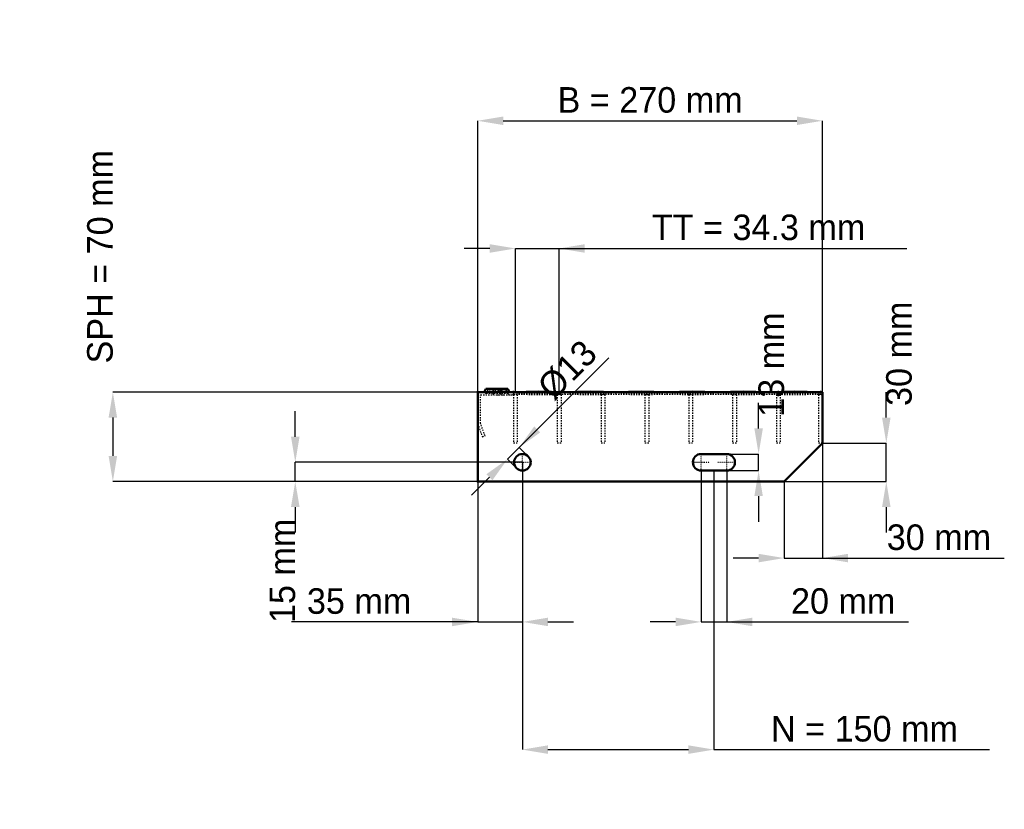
# Model space of a CAD drawing. Header units: millimetres. Extents: x -359 to 412, y -257 to 362.
import ezdxf

# ---------------------------------------------------------------- set-up
doc = ezdxf.new("R2010")
doc.units = ezdxf.units.MM
doc.linetypes.add('Center', pattern=[1.5, 0.45, -0.5, 0.05, -0.5])
doc.linetypes.add('Dashed', pattern=[2, 1, -1])
for name, color, linetype, lineweight in [('2d ConnectionPoints', 7, 'Continuous', 50), ('AM_0', 7, 'Continuous', 50), ('AM_5', 3, 'Continuous', 25), ('AM_7', 7, 'Center', 25), ('AM_9', 6, 'Dashed', 25)]:
    doc.layers.add(name, color=color, linetype=linetype, lineweight=lineweight)
doc.dimstyles.new('ISO-25', dxfattribs={"dimtxt": 2.5, "dimasz": 2.5, "dimexe": 1.25, "dimexo": 0.625, "dimtad": 1, "dimtxsty": 'Standard', "dimcen": 2.5, "dimadec": 0, "dimazin": 0, "dimtfac": 1, "dimtmove": 0, "dimatfit": 3, "dimfxl": 1, "dimarcsym": 0})

# ---------------------------------------------------------------- blocks, each defined once
blk = doc.blocks.new('1_hpber3afts0agbxbnz2314cmc________0_in_L10002320SP34034383350_0')
at = {"layer": 'AM_0'}
for p, q in [((28, 70), (48, 70.33)), ((48, 70.33), (68, 70)), ((48, 70.33), (48, 70)), ((68, 70), (88, 70.33)), ((88, 70.33), (108, 70)), ((88, 70.33), (88, 70)), ((108, 70), (128, 70.33)), ((128, 70.33), (148, 70)), ((128, 70.33), (128, 70)), ((148, 70), (168, 70.33)), ((168, 70.33), (188, 70)), ((168, 70.33), (168, 70)), ((188, 70), (208, 70.33)), ((208, 70.33), (228, 70)), ((208, 70.33), (208, 70)), ((228, 70), (248, 70.33)), ((248, 70.33), (268, 70)), ((248, 70.33), (248, 70)), ((268, 70), (270, 70.03)), ((270, 70.01), (270, 70.03))]:
    blk.add_line(p, q, dxfattribs=at)
at = {"layer": 'AM_9'}
for p, q in [((28, 70), (68, 68.4)), ((28, 68.4), (68, 70)), ((48, 70), (48, 68.07)), ((68, 70), (108, 68.4)), ((68, 68.4), (108, 70)), ((68, 70), (68, 68.4)), ((88, 70), (88, 68.07)), ((108, 70), (148, 68.4)), ((108, 68.4), (148, 70)), ((108, 70), (108, 68.4)), ((128, 70), (128, 68.07)), ((148, 70), (188, 68.4)), ((148, 70), (148, 68.4)), ((148, 68.4), (188, 70)), ((168, 70), (168, 68.07)), ((188, 70), (228, 68.4)), ((188, 70), (188, 68.4)), ((188, 68.4), (228, 70)), ((208, 70), (208, 68.07)), ((228, 70), (268, 68.4)), ((228, 70), (228, 68.4)), ((228, 68.4), (268, 70)), ((248, 70), (248, 68.07)), ((268, 70), (270, 69.92)), ((268, 70), (268, 68.4)), ((28, 68.4), (48, 68.07)), ((48, 68.07), (68, 68.4)), ((68, 68.4), (88, 68.07)), ((88, 68.07), (108, 68.4)), ((108, 68.4), (128, 68.07)), ((128, 68.07), (148, 68.4)), ((148, 68.4), (168, 68.07)), ((168, 68.07), (188, 68.4)), ((188, 68.4), (208, 68.07)), ((208, 68.07), (228, 68.4)), ((228, 68.4), (248, 68.07)), ((248, 68.07), (268, 68.4)), ((268, 68.4), (270, 68.48)), ((268, 68.4), (270, 68.37))]:
    blk.add_line(p, q, dxfattribs=at)
blk = doc.blocks.new('2_L1000350381323FRONT_0_in_L10002320SP34034383350_0')
at = {"layer": 'AM_0'}
for p, q in [((6.43, 72.46), (5.01, 70)), ((6.43, 72.46), (23.57, 72.46)), ((18.99, 70), (17.57, 72.46)), ((24.99, 70), (23.57, 72.46))]:
    blk.add_line(p, q, dxfattribs=at)
at = {"layer": 'AM_7'}
for p, q in [((12, 73), (12, 67.5)), ((18, 73), (18, 67.5))]:
    blk.add_line(p, q, dxfattribs=at)
at = {"layer": 'AM_9'}
for p, q in [((7.89, 71.62), (6.3, 68.87)), ((6.43, 72.46), (7.89, 71.62)), ((22.11, 71.62), (7.89, 71.62)), ((12.43, 72.46), (11.01, 70)), ((13.89, 71.62), (12.3, 68.87)), ((12.43, 72.46), (13.89, 71.62)), ((16.11, 71.62), (17.57, 72.46)), ((17.7, 68.87), (16.11, 71.62)), ((22.11, 71.62), (23.57, 72.46)), ((23.7, 68.87), (22.11, 71.62)), ((28, 67.75), (28, 70)), ((2.25, 45.4), (2.25, 67.75)), ((2.25, 67.75), (28, 67.75)), ((23.7, 68.87), (6.3, 68.87)), ((19.28, 67.81), (21.08, 67.75)), ((0, 45), (3.64, 35)), ((5.75, 35.77), (2.25, 45.4)), ((3.64, 35), (5.75, 35.77))]:
    blk.add_line(p, q, dxfattribs=at)
blk.add_lwpolyline([(14.92, 67.75), (16.46, 67.8), (18, 67.84), (19.28, 67.81)], dxfattribs=at)
for centre, start, end in [((4.35, 70), 270, 330), ((10.35, 70), 270, 330), ((19.65, 70), 210, 270), ((25.65, 70), 210, 270)]:
    blk.add_arc(centre, 2.25, start, end, dxfattribs=at)
blk = doc.blocks.new('3_L100004038133HORIZONTAL1_0_in_L10002320SP34034383350_0')
at = {"layer": 'AM_9'}
for p, q in [((267, 70), (267, 30)), ((267, 68.0685), (270, 68.0685)), ((270, 30), (267, 30))]:
    blk.add_line(p, q, dxfattribs=at)
blk = doc.blocks.new('4_L100004038133HORIZONTAL2_0_in_L10002320SP34034383350_0')
at = {"layer": 'AM_9'}
for p, q in [((233.98, 70), (233.98, 30)), ((236.98, 70), (236.98, 30)), ((233.98, 68.0685), (236.98, 68.0685)), ((236.98, 30), (233.98, 30))]:
    blk.add_line(p, q, dxfattribs=at)
blk = doc.blocks.new('5_L100004038133HORIZONTAL3_0_in_L10002320SP34034383350_0')
at = {"layer": 'AM_9'}
for p, q in [((199.65, 70), (199.65, 30)), ((202.65, 70), (202.65, 30)), ((199.65, 68.0685), (202.65, 68.0685)), ((202.65, 30), (199.65, 30))]:
    blk.add_line(p, q, dxfattribs=at)
blk = doc.blocks.new('6_L100004038133HORIZONTAL4_0_in_L10002320SP34034383350_0')
at = {"layer": 'AM_9'}
for p, q in [((165.32, 70), (165.32, 30)), ((168.32, 70), (168.32, 30)), ((165.32, 68.0685), (168.32, 68.0685)), ((168.32, 30), (165.32, 30))]:
    blk.add_line(p, q, dxfattribs=at)
blk = doc.blocks.new('7_L100004038133HORIZONTAL5_0_in_L10002320SP34034383350_0')
at = {"layer": 'AM_9'}
for p, q in [((130.99, 70), (130.99, 30)), ((133.99, 70), (133.99, 30)), ((130.99, 68.0685), (133.99, 68.0685)), ((133.99, 30), (130.99, 30))]:
    blk.add_line(p, q, dxfattribs=at)
blk = doc.blocks.new('8_L100004038133HORIZONTAL6_0_in_L10002320SP34034383350_0')
at = {"layer": 'AM_9'}
for p, q in [((96.66, 70), (96.66, 30)), ((99.66, 70), (99.66, 30)), ((96.66, 68.0685), (99.66, 68.0685)), ((99.66, 30), (96.66, 30))]:
    blk.add_line(p, q, dxfattribs=at)
blk = doc.blocks.new('9_L100004038133HORIZONTAL7_0_in_L10002320SP34034383350_0')
at = {"layer": 'AM_9'}
for p, q in [((62.33, 70), (62.33, 30)), ((65.33, 70), (65.33, 30)), ((62.33, 68.0685), (65.33, 68.0685)), ((65.33, 30), (62.33, 30))]:
    blk.add_line(p, q, dxfattribs=at)
blk = doc.blocks.new('10_L100004038133HORIZONTAL8_0_in_L10002320SP34034383350_0')
at = {"layer": 'AM_9'}
for p, q in [((28, 70), (28, 30)), ((31, 70), (31, 30)), ((28, 68.0685), (31, 68.0685)), ((31, 30), (28, 30))]:
    blk.add_line(p, q, dxfattribs=at)
blk = doc.blocks.new('11_L2701000350334332703LEFT_0_in_L10002320SP34034383350_0')
at = {"layer": 'AM_0'}
for p, q in [((270, 70), (0, 70)), ((0, 70), (0, 0)), ((270, 30), (270, 70)), ((240, 0), (270, 30)), ((195, 21.5), (175, 21.5)), ((175, 8.5), (195, 8.5)), ((0, 0), (240, 0))]:
    blk.add_line(p, q, dxfattribs=at)
blk.add_circle((35, 15), 6.5, dxfattribs=at)
for centre, start, end in [((175, 15), 90, 270), ((195, 15), 270, 90)]:
    blk.add_arc(centre, 6.5, start, end, dxfattribs=at)
at = {"layer": 'AM_7'}
for p, q in [((35, 8.175), (35, 21.825)), ((175, 8.175), (175, 21.825)), ((195, 8.175), (195, 21.825)), ((28.175, 15), (41.825, 15)), ((168.175, 15), (181.825, 15)), ((188.175, 15), (201.825, 15))]:
    blk.add_line(p, q, dxfattribs=at)
blk = doc.blocks.new('*D12')
at = {"layer": 'AM_5', "color": 0, "lineweight": -2}
for p, q in [((0, 70), (0, 282.46)), ((20, 282.46), (250, 282.46)), ((270, 70), (270, 282.46))]:
    blk.add_line(p, q, dxfattribs=at)
at = {"layer": 'AM_5', "color": 0}
for points in [[(20, 285.79), (20, 279.13), (0, 282.46)], [(250, 279.13), (250, 285.79), (270, 282.46)]]:
    blk.add_solid(points, dxfattribs=at)
at = {"layer": 'Defpoints', "color": 0}
for p in [(270, 282.46), (0, 70), (270, 70)]:
    blk.add_point(p, dxfattribs=at)
at = {"layer": 'AM_5', "color": 0, "insert": (135, 298.67), "char_height": 20, "attachment_point": 5}
blk.add_mtext('B = 270 mm', dxfattribs=at)
blk = doc.blocks.new('*D13')
at = {"layer": 'AM_5', "color": 0, "lineweight": -2}
for p, q in [((9.5, 182.46), (-10.5, 182.46)), ((29.5, 70), (29.5, 182.46)), ((29.5, 182.46), (63.83, 182.46)), ((63.83, 70), (63.83, 182.46)), ((63.83, 182.46), (336.06, 182.46)), ((83.83, 182.46), (103.83, 182.46))]:
    blk.add_line(p, q, dxfattribs=at)
at = {"layer": 'AM_5', "color": 0}
for points in [[(9.5, 179.13), (9.5, 185.79), (29.5, 182.46)], [(83.83, 185.79), (83.83, 179.13), (63.83, 182.46)]]:
    blk.add_solid(points, dxfattribs=at)
at = {"layer": 'Defpoints', "color": 0}
for p in [(63.83, 182.46), (29.5, 70), (63.83, 70)]:
    blk.add_point(p, dxfattribs=at)
at = {"layer": 'AM_5', "color": 0, "insert": (219.95, 198.89), "char_height": 20, "attachment_point": 5}
blk.add_mtext('TT = 34.3 mm', dxfattribs=at)
blk = doc.blocks.new('*D14')
at = {"layer": 'AM_5', "color": 0, "lineweight": -2}
for p, q in [((0, 70), (-285.71, 70)), ((-285.71, 50), (-285.71, 20)), ((0, 0), (-285.71, 0))]:
    blk.add_line(p, q, dxfattribs=at)
at = {"layer": 'AM_5', "color": 0}
for points in [[(-282.38, 50), (-289.05, 50), (-285.71, 70)], [(-289.05, 20), (-282.38, 20), (-285.71, 0)]]:
    blk.add_solid(points, dxfattribs=at)
at = {"layer": 'Defpoints', "color": 0}
for p in [(0, 70), (-285.71, 0), (0, 0)]:
    blk.add_point(p, dxfattribs=at)
at = {"layer": 'AM_5', "color": 0, "insert": (-295.71, 176), "char_height": 20, "attachment_point": 5, "rotation": 90}
blk.add_mtext('SPH = 70 mm', dxfattribs=at)
blk = doc.blocks.new('*D15')
at = {"layer": 'AM_5', "color": 0, "lineweight": -2}
for p, q in [((-142.86, 35), (-142.86, 55)), ((35, 15), (-142.86, 15)), ((-142.86, 0), (-142.86, 15)), ((0, 0), (-142.86, 0)), ((-142.86, -20), (-142.86, -40))]:
    blk.add_line(p, q, dxfattribs=at)
at = {"layer": 'AM_5', "color": 0}
for points in [[(-146.19, 35), (-139.52, 35), (-142.86, 15)], [(-139.52, -20), (-146.19, -20), (-142.86, 0)]]:
    blk.add_solid(points, dxfattribs=at)
at = {"layer": 'Defpoints', "color": 0}
for p in [(-142.86, 15), (35, 15), (0, 0)]:
    blk.add_point(p, dxfattribs=at)
at = {"layer": 'AM_5', "color": 0, "insert": (-152.86, -70), "char_height": 20, "attachment_point": 5, "rotation": 90}
blk.add_mtext('15 mm', dxfattribs=at)
blk = doc.blocks.new('*D16')
at = {"layer": 'AM_5', "color": 0, "lineweight": -2}
for p, q in [((35, 15), (35, -110)), ((0, 0), (0, -110)), ((0, -110), (-145.72, -110)), ((-20, -110), (-40, -110)), ((0, -110), (35, -110)), ((55, -110), (75, -110))]:
    blk.add_line(p, q, dxfattribs=at)
at = {"layer": 'AM_5', "color": 0}
for points in [[(-20, -113.33), (-20, -106.67), (0, -110)], [(55, -106.67), (55, -113.33), (35, -110)]]:
    blk.add_solid(points, dxfattribs=at)
at = {"layer": 'Defpoints', "color": 0}
for p in [(35, 15), (0, 0), (35, -110)]:
    blk.add_point(p, dxfattribs=at)
at = {"layer": 'AM_5', "color": 0, "insert": (-92.86, -93.79), "char_height": 20, "attachment_point": 5}
blk.add_mtext('35 mm', dxfattribs=at)
blk = doc.blocks.new('*D17')
at = {"layer": 'AM_5', "color": 0, "lineweight": -2}
for p, q in [((175, 8.5), (175, -110)), ((195, 8.5), (195, -110)), ((155, -110), (135, -110)), ((175, -110), (195, -110)), ((195, -110), (337.45, -110)), ((215, -110), (235, -110))]:
    blk.add_line(p, q, dxfattribs=at)
at = {"layer": 'AM_5', "color": 0}
for points in [[(155, -113.33), (155, -106.67), (175, -110)], [(215, -106.67), (215, -113.33), (195, -110)]]:
    blk.add_solid(points, dxfattribs=at)
at = {"layer": 'Defpoints', "color": 0}
for p in [(175, 8.5), (195, 8.5), (195, -110)]:
    blk.add_point(p, dxfattribs=at)
at = {"layer": 'AM_5', "color": 0, "insert": (286.23, -93.79), "char_height": 20, "attachment_point": 5}
blk.add_mtext('20 mm', dxfattribs=at)
blk = doc.blocks.new('*D18')
at = {"layer": 'AM_5', "color": 0, "lineweight": -2}
for p, q in [((220, 41.5), (220, 61.5)), ((195, 21.5), (220, 21.5)), ((220, 8.5), (220, 21.5)), ((195, 8.5), (220, 8.5)), ((220, -11.5), (220, -31.5))]:
    blk.add_line(p, q, dxfattribs=at)
at = {"layer": 'AM_5', "color": 0}
for points in [[(216.67, 41.5), (223.33, 41.5), (220, 21.5)], [(223.33, -11.5), (216.67, -11.5), (220, 8.5)]]:
    blk.add_solid(points, dxfattribs=at)
at = {"layer": 'Defpoints', "color": 0}
for p in [(195, 21.5), (220, 21.5), (195, 8.5)]:
    blk.add_point(p, dxfattribs=at)
at = {"layer": 'AM_5', "color": 0, "insert": (230, 91.5), "char_height": 20, "attachment_point": 5, "rotation": 90}
blk.add_mtext('13 mm', dxfattribs=at)
blk = doc.blocks.new('*D19')
at = {"layer": 'AM_5', "color": 0, "lineweight": -2}
for p, q in [((270, 30), (270, -60)), ((240, 0), (240, -60)), ((220, -60), (200, -60)), ((240, -60), (270, -60)), ((270, -60), (412.4, -60)), ((290, -60), (310, -60))]:
    blk.add_line(p, q, dxfattribs=at)
at = {"layer": 'AM_5', "color": 0}
for points in [[(220, -63.33), (220, -56.67), (240, -60)], [(290, -56.67), (290, -63.33), (270, -60)]]:
    blk.add_solid(points, dxfattribs=at)
at = {"layer": 'Defpoints', "color": 0}
for p in [(270, 30), (240, 0), (270, -60)]:
    blk.add_point(p, dxfattribs=at)
at = {"layer": 'AM_5', "color": 0, "insert": (361.2, -43.79), "char_height": 20, "attachment_point": 5}
blk.add_mtext('30 mm', dxfattribs=at)
blk = doc.blocks.new('*D20')
at = {"layer": 'AM_5', "color": 0, "lineweight": -2}
for p, q in [((320, 50), (320, 70)), ((270, 30), (320, 30)), ((320, 0), (320, 30)), ((240, 0), (320, 0)), ((320, -20), (320, -40))]:
    blk.add_line(p, q, dxfattribs=at)
at = {"layer": 'AM_5', "color": 0}
for points in [[(316.67, 50), (323.33, 50), (320, 30)], [(323.33, -20), (316.67, -20), (320, 0)]]:
    blk.add_solid(points, dxfattribs=at)
at = {"layer": 'Defpoints', "color": 0}
for p in [(270, 30), (320, 30), (240, 0)]:
    blk.add_point(p, dxfattribs=at)
at = {"layer": 'AM_5', "color": 0, "insert": (330, 100), "char_height": 20, "attachment_point": 5, "rotation": 90}
blk.add_mtext('30 mm', dxfattribs=at)
blk = doc.blocks.new('*D21')
at = {"layer": 'AM_5', "color": 0, "lineweight": -2}
for p, q in [((35, 15), (35, -210)), ((185, 8.5), (185, -210)), ((55, -210), (165, -210)), ((185, -210), (400.8, -210))]:
    blk.add_line(p, q, dxfattribs=at)
at = {"layer": 'AM_5', "color": 0}
for points in [[(55, -206.67), (55, -213.33), (35, -210)], [(165, -213.33), (165, -206.67), (185, -210)]]:
    blk.add_solid(points, dxfattribs=at)
at = {"layer": 'Defpoints', "color": 0}
for p in [(35, 15), (185, 8.5), (185, -210)]:
    blk.add_point(p, dxfattribs=at)
at = {"layer": 'AM_5', "color": 0, "insert": (302.9, -193.79), "char_height": 20, "attachment_point": 5}
blk.add_mtext('N = 150 mm', dxfattribs=at)
blk = doc.blocks.new('*D22')
at = {"layer": 'AM_5', "color": 0, "lineweight": -2}
for p, q in [((32.53, 26.67), (102.61, 96.75)), ((46.67, 40.81), (60.81, 54.95)), ((23.33, 17.47), (32.53, 26.67)), ((39.6, 19.6), (32.53, 26.67)), ((30.4, 10.4), (23.33, 17.47)), ((9.19, 3.33), (-4.95, -10.81))]:
    blk.add_line(p, q, dxfattribs=at)
at = {"layer": 'AM_5', "color": 0}
for points in [[(44.31, 43.17), (49.02, 38.45), (32.53, 26.67)], [(11.55, 0.98), (6.83, 5.69), (23.33, 17.47)]]:
    blk.add_solid(points, dxfattribs=at)
at = {"layer": 'Defpoints', "color": 0}
for p in [(32.53, 26.67), (39.6, 19.6), (30.4, 10.4)]:
    blk.add_point(p, dxfattribs=at)
at = {"layer": 'AM_5', "color": 0, "insert": (70.25, 87.32), "char_height": 20, "attachment_point": 5, "rotation": 45}
blk.add_mtext('Ø13', dxfattribs=at)

msp = doc.modelspace()

# ---------------------------------------------------------------- linework, layer by layer
at = {"layer": '2d ConnectionPoints'}
for p in [(0, 70), (0, 70), (0, 70), (0, 70), (0, 70), (0, 70), (28, 70), (29.5, 70), (29.5, 70), (63.83, 70), (63.83, 70), (98.16, 70), (98.16, 70), (132.49, 70), (132.49, 70), (166.82, 70), (166.82, 70), (201.15, 70), (201.15, 70), (235.48, 70), (235.48, 70), (268.5, 70), (0, 0), (0, 0)]:
    msp.add_point(p, dxfattribs=at)

# ---------------------------------------------------------------- block references
for name in ['2_L1000350381323FRONT_0_in_L10002320SP34034383350_0', '11_L2701000350334332703LEFT_0_in_L10002320SP34034383350_0', '1_hpber3afts0agbxbnz2314cmc________0_in_L10002320SP34034383350_0', '10_L100004038133HORIZONTAL8_0_in_L10002320SP34034383350_0', '9_L100004038133HORIZONTAL7_0_in_L10002320SP34034383350_0', '8_L100004038133HORIZONTAL6_0_in_L10002320SP34034383350_0', '7_L100004038133HORIZONTAL5_0_in_L10002320SP34034383350_0', '6_L100004038133HORIZONTAL4_0_in_L10002320SP34034383350_0', '5_L100004038133HORIZONTAL3_0_in_L10002320SP34034383350_0', '4_L100004038133HORIZONTAL2_0_in_L10002320SP34034383350_0', '3_L100004038133HORIZONTAL1_0_in_L10002320SP34034383350_0']:
    msp.add_blockref(name, (0, 0))

# ---------------------------------------------------------------- dimensions: what is measured, and where the dimension line sits
at = {"layer": 'AM_5'}
for base, p1, p2, text, picture, middle in [((270, 282.46), (0, 70), (270, 70), 'B = 270 mm', '*D12', (135, 282.46)), ((63.83, 182.46), (29.5, 70), (63.83, 70), 'TT = 34.3 mm', '*D13', (219.945, 182.46)), ((270, -60), (240, 0), (270, 30), '30 mm', '*D19', (361.2, -60)), ((35, -110), (0, 0), (35, 15), '35 mm', '*D16', (-92.861, -110)), ((185, -210), (35, 15), (185, 8.5), 'N = 150 mm', '*D21', (302.898, -210)), ((195, -110), (175, 8.5), (195, 8.5), '20 mm', '*D17', (286.227, -110))]:
    dim = msp.add_linear_dim(base=base, p1=p1, p2=p2, text=text, dimstyle='ISO-25', override={"dimtxt": 20, "dimasz": 20, "dimexe": 0, "dimexo": 0, "dimgap": 6}, dxfattribs=at)
    dim.commit()
    dim.dimension.update_dxf_attribs({"geometry": picture, "text_midpoint": middle, "dimtype": 160})
for base, p1, p2, text, picture, middle in [((-285.714, 0), (0, 70), (0, 0), 'SPH = 70 mm', '*D14', (-295.714, 176)), ((320, 30), (240, 0), (270, 30), '30 mm', '*D20', (330, 100)), ((220, 21.5), (195, 8.5), (195, 21.5), '13 mm', '*D18', (230, 91.5)), ((-142.857, 15), (0, 0), (35, 15), '15 mm', '*D15', (-152.857, -70))]:
    dim = msp.add_linear_dim(base=base, p1=p1, p2=p2, angle=90, text=text, dimstyle='ISO-25', override={"dimtxt": 20, "dimasz": 20, "dimexe": 0, "dimexo": 0, "dimgap": 6}, dxfattribs=at)
    dim.commit()
    dim.dimension.update_dxf_attribs({"geometry": picture, "text_midpoint": middle, "dimtype": 160, "text_rotation": 90})
dim = msp.add_linear_dim(base=(32.525, 26.667), p1=(30.404, 10.404), p2=(39.596, 19.596), angle=45, text='Ø13', dimstyle='ISO-25', override={"dimtxt": 20, "dimasz": 20, "dimexe": 0, "dimexo": 0, "dimgap": 6}, dxfattribs=at)
dim.commit()
dim.dimension.update_dxf_attribs({"geometry": '*D22', "text_midpoint": (81.711, 75.853), "dimtype": 161})

doc.saveas('drawing.dxf')
